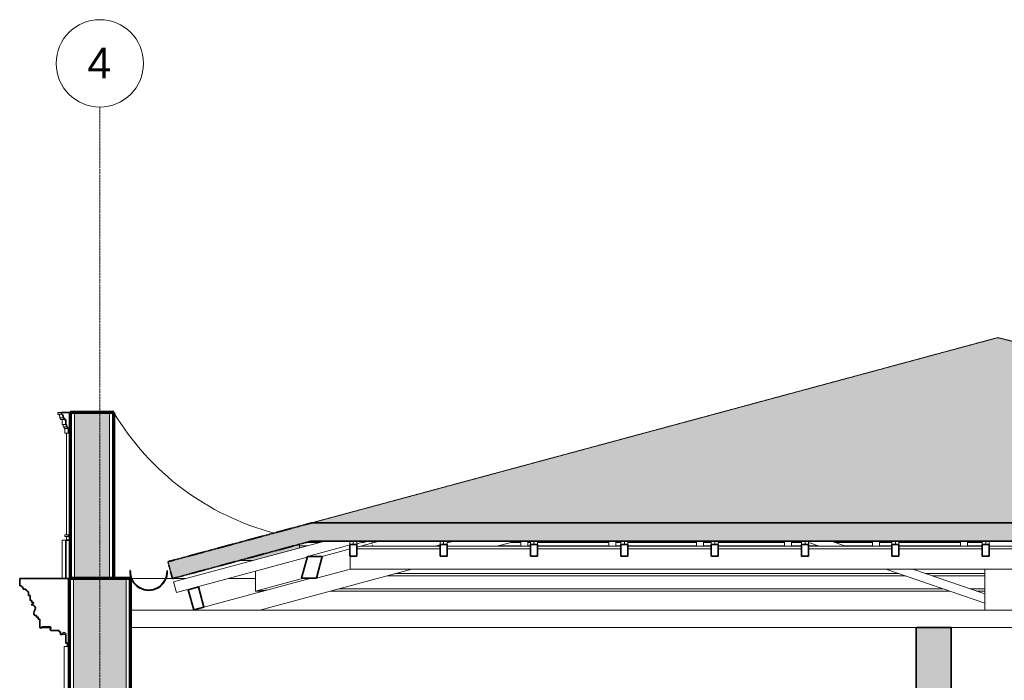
# Model space of a CAD drawing. Header units: millimetres. Extents: x -5210 to 64392, y -2302 to 8822.
# Tile 2 of 256: x -3633 to 2006, y 4746 to 8528. Entities that reach past the tile are written whole.
import ezdxf

# ---------------------------------------------------------------- set-up
doc = ezdxf.new("R2010")
doc.units = ezdxf.units.MM
doc.linetypes.add('_Tracejado médio', pattern=[4, 3, -1])
doc.linetypes.add('_Traço - ponto', pattern=[16, 12, -2, 0, -2])
for name, color, linetype, lineweight in [('A-GENM', 13, 'Continuous', 18), ('A-GLAZ-CWMG', 51, 'Continuous', 25), ('A-ROOF', 132, 'Continuous', 25), ('A-ROOF-MCUT', 132, 'Continuous', 70), ('A-ROOF-PATT', 132, 'Continuous', 25), ('A-WALL', 113, 'Continuous', 25), ('A-WALL-PATT', 111, 'Continuous', 70), ('S-GRID', 1, 'Continuous', 9), ('S-GRID-IDEN', 1, 'Continuous', 9)]:
    doc.layers.add(name, color=color, linetype=linetype, lineweight=lineweight)
doc.styles.add('Arial_2', font='arial.ttf', dxfattribs={"height": 175})

# ---------------------------------------------------------------- blocks, each defined once
blk = doc.blocks.new('Generic Models 19 - Generic Models 19-3087287-CORTE C - MANTER _ DEMOLIR')
at = {"layer": 'A-GENM'}
for p, q in [((-3413.8, 6279.4), (-3393.8, 6279.4)), ((-3413.8, 6279.4), (-3413.8, 6269.4)), ((-3413.8, 6269.4), (-3393.8, 6269.4)), ((-3403.8, 6249.4), (-3383.8, 6249.4)), ((-3398.8, 6249.4), (-3398.8, 6239.4)), ((-3398.8, 6239.4), (-3378.8, 6239.4)), ((-3388.8, 6239.4), (-3388.8, 6210)), ((-3388.8, 6210), (-3368.8, 6210)), ((-3383.8, 6210), (-3383.8, 6196.5)), ((-3383.8, 6196.5), (-3363.8, 6196.5)), ((-3378.8, 6196.5), (-3378.8, 6186.9)), ((-3378.8, 6186.9), (-3358.8, 6186.9)), ((-3373.8, 6186.9), (-3373.8, 6160.6)), ((-3373.8, 6160.6), (-3353.8, 6160.6)), ((-3363.8, 5579.1), (-3363.8, 6160.6)), ((-3368.8, 5549.1), (-3388.8, 5549.1)), ((-3388.8, 5329.1), (-3388.8, 5549.1)), ((-3353.8, 5579.1), (-3373.8, 5579.1)), ((-3373.8, 5569.1), (-3373.8, 5579.1)), ((-3373.8, 5569.1), (-3353.8, 5569.1)), ((-3363.8, 5549.1), (-3363.8, 5569.1)), ((-3388.8, 5329.1), (-3368.8, 5329.1)), ((-3363.8, 5328.7), (-3363.8, 5329.1))]:
    blk.add_line(p, q, dxfattribs=at)
at = {"layer": 'A-GENM', "lineweight": 35}
for p, q in [((-3343.8, 6279.4), (-3393.8, 6279.4)), ((-3393.8, 6279.4), (-3393.8, 6269.4)), ((-3393.8, 6269.4), (-3392, 6269.4)), ((-3343.8, 6160.6), (-3343.8, 6279.4)), ((-3383.8, 6249.4), (-3378.8, 6249.4)), ((-3378.8, 6249.4), (-3378.8, 6239.4)), ((-3378.8, 6239.4), (-3368.8, 6239.4)), ((-3368.8, 6239.4), (-3368.8, 6210)), ((-3368.8, 6210), (-3363.8, 6210)), ((-3363.8, 6210), (-3363.8, 6196.5)), ((-3363.8, 6196.5), (-3358.8, 6196.5)), ((-3358.8, 6196.5), (-3358.8, 6186.9)), ((-3358.8, 6186.9), (-3353.8, 6186.9)), ((-3353.8, 6186.9), (-3353.8, 6160.6)), ((-3353.8, 6160.6), (-3343.8, 6160.6)), ((-3343.8, 5549.1), (-3368.8, 5549.1)), ((-3368.8, 5549.1), (-3368.8, 5329.1)), ((-3343.8, 5579.1), (-3353.8, 5579.1)), ((-3353.8, 5579.1), (-3353.8, 5569.1)), ((-3353.8, 5569.1), (-3343.8, 5569.1)), ((-3343.8, 5569.1), (-3343.8, 5579.1)), ((-3343.8, 5329.1), (-3343.8, 5549.1)), ((-3368.8, 5329.1), (-3343.8, 5329.1))]:
    blk.add_line(p, q, dxfattribs=at)
blk.add_arc((-3399.3, 6254.7), 16.4, 341.0739, 63.7552, dxfattribs=at)
at = {"layer": 'A-GENM'}
blk.add_arc((-1790.4, 7058.3), 1518.4, 215.2308, 215.8267, dxfattribs=at)
blk.add_open_spline([(-3412, 6269.4), (-3410.8, 6268.8), (-3408.6, 6267.3), (-3406.4, 6264.9), (-3404.9, 6262.7), (-3403.8, 6260.3), (-3402.5, 6255.9), (-3402.9, 6251.8), (-3403.8, 6249.4)], degree=3, knots=[0, 0, 0, 0, 0.166667, 0.333333, 0.416667, 0.5, 0.666667, 1, 1, 1, 1], dxfattribs=at)
blk = doc.blocks.new('Generic Models 17 - Generic Models 17-3093004-CORTE C - MANTER _ DEMOLIR')
at = {"layer": 'A-GENM'}
for p in [(-3378.9, 4638.7), (-3358.6, 4938.7)]:
    blk.add_line(p, (-3378.9, 4938.7), dxfattribs=at)
blk = doc.blocks.new('Rectangular Mullion - 6x12 cm-3934010-CORTE C - MANTER _ DEMOLIR')
at = {"layer": 'A-GLAZ-CWMG', "lineweight": 18}
for p, q in [((-1635.2, 5543.6), (-1671.5, 5533.8)), ((-1615.8, 5533.8), (-1618.4, 5543.6)), ((-1610.6, 5514.5), (-1612.7, 5522.4))]:
    blk.add_line(p, q, dxfattribs=at)
blk = doc.blocks.new('Rectangular Mullion - 2x5 cm-4253628-CORTE C - MANTER _ DEMOLIR')
at = {"layer": 'A-GLAZ-CWMG', "lineweight": 18}
for p, q in [((-1990.6, 5535.7), (-1913.9, 5535.7)), ((-820.5, 5535.7), (-762.9, 5535.7)), ((-722.9, 5535.7), (-707.5, 5535.7)), ((-667.5, 5535.7), (-259.4, 5535.7)), ((-219.4, 5535.7), (-190.1, 5535.7)), ((-150.1, 5535.7), (244.1, 5535.7)), ((284.1, 5535.7), (327.3, 5535.7)), ((367.3, 5535.7), (747.5, 5535.7)), ((787.5, 5535.7), (844.6, 5535.7)), ((1037, 5535.7), (1251, 5535.7)), ((1291, 5535.7), (1362, 5535.7)), ((1402, 5535.7), (1754.5, 5535.7)), ((1794.5, 5535.7), (1879.3, 5535.7)), ((-2029.8, 5516.1), (-2029.8, 5525.1)), ((-2029.8, 5505.5), (-2029.8, 5516.1)), ((-1986.3, 5516.1), (-2029.8, 5516.1)), ((-2029.8, 5505.5), (-2025.6, 5505.5)), ((-762.9, 5516.1), (-892.9, 5516.1)), ((-707.5, 5516.1), (-722.9, 5516.1)), ((-259.4, 5516.1), (-667.5, 5516.1)), ((-190.1, 5516.1), (-219.4, 5516.1)), ((244.1, 5516.1), (-150.1, 5516.1)), ((327.3, 5516.1), (284.1, 5516.1)), ((747.5, 5516.1), (367.3, 5516.1)), ((844.6, 5516.1), (787.5, 5516.1)), ((940.2, 5516.1), (884.6, 5516.1)), ((1251, 5516.1), (1093.7, 5516.1)), ((1362, 5516.1), (1291, 5516.1)), ((1754.5, 5516.1), (1402, 5516.1)), ((1879.3, 5516.1), (1794.5, 5516.1))]:
    blk.add_line(p, q, dxfattribs=at)
blk = doc.blocks.new('Rectangular Mullion - 6x12 cm 2-3933714-CORTE C - MANTER _ DEMOLIR')
at = {"layer": 'A-GLAZ-CWMG', "lineweight": 18}
for p, q in [((-1795.8, 5506.4), (-1985.1, 5455.3)), ((-1753.4, 5495), (-1900.3, 5455.3)), ((-1753.4, 5379.4), (-1933.8, 5330.7))]:
    blk.add_line(p, q, dxfattribs=at)
at = {"layer": 'A-GLAZ-CWMG', "lineweight": 35}
for p, q in [((-1985.1, 5455.3), (-2018.6, 5330.7)), ((-1900.3, 5455.3), (-1985.1, 5455.3)), ((-1933.8, 5330.7), (-1900.3, 5455.3)), ((-2018.6, 5330.7), (-1933.8, 5330.7))]:
    blk.add_line(p, q, dxfattribs=at)
blk = doc.blocks.new('Rectangular Mullion - 6x12 cm-3934020-CORTE C - MANTER _ DEMOLIR')
at = {"layer": 'A-GLAZ-CWMG', "lineweight": 35}
for p, q in [((-2609.2, 5280.6), (-2667.2, 5265)), ((-2667.2, 5265), (-2635.9, 5149.1)), ((-2578, 5164.7), (-2609.2, 5280.6)), ((-2635.9, 5149.1), (-2578, 5164.7))]:
    blk.add_line(p, q, dxfattribs=at)
blk = doc.blocks.new('Rectangular Mullion - 4x6_3-3931016-CORTE C - MANTER _ DEMOLIR')
at = {"layer": 'A-GLAZ-CWMG', "lineweight": 18}
for p, q in [((1754.5, 5514.5), (1754.5, 5543.6)), ((1794.5, 5514.5), (1794.5, 5543.6))]:
    blk.add_line(p, q, dxfattribs=at)
blk = doc.blocks.new('Rectangular Mullion - 4x6_3-3931017-CORTE C - MANTER _ DEMOLIR')
at = {"layer": 'A-GLAZ-CWMG', "lineweight": 18}
for p, q in [((1251, 5514.5), (1251, 5543.6)), ((1291, 5514.5), (1291, 5543.6))]:
    blk.add_line(p, q, dxfattribs=at)
blk = doc.blocks.new('Rectangular Mullion - 4x6_3-3931018-CORTE C - MANTER _ DEMOLIR')
at = {"layer": 'A-GLAZ-CWMG', "lineweight": 18}
for p, q in [((747.5, 5514.5), (747.5, 5543.6)), ((787.5, 5514.5), (787.5, 5543.6))]:
    blk.add_line(p, q, dxfattribs=at)
blk = doc.blocks.new('Rectangular Mullion - 4x6_3-3931019-CORTE C - MANTER _ DEMOLIR')
at = {"layer": 'A-GLAZ-CWMG', "lineweight": 18}
for p, q in [((244.1, 5514.5), (244.1, 5543.6)), ((284.1, 5514.5), (284.1, 5543.6))]:
    blk.add_line(p, q, dxfattribs=at)
blk = doc.blocks.new('Rectangular Mullion - 4x6_3-3931020-CORTE C - MANTER _ DEMOLIR')
at = {"layer": 'A-GLAZ-CWMG', "lineweight": 18}
for p, q in [((-259.4, 5514.5), (-259.4, 5543.6)), ((-219.4, 5514.5), (-219.4, 5543.6))]:
    blk.add_line(p, q, dxfattribs=at)
blk = doc.blocks.new('Rectangular Mullion - 4x6_3-3931021-CORTE C - MANTER _ DEMOLIR')
at = {"layer": 'A-GLAZ-CWMG', "lineweight": 18}
for p, q in [((-762.9, 5514.5), (-762.9, 5543.6)), ((-722.9, 5514.5), (-722.9, 5543.6))]:
    blk.add_line(p, q, dxfattribs=at)
blk = doc.blocks.new('Rectangular Mullion - 4x6_3-3925250-CORTE C - MANTER _ DEMOLIR')
at = {"layer": 'A-GLAZ-CWMG', "lineweight": 18}
for p, q in [((-2751.7, 5309.5), (-1884.6, 5543.6)), ((-1702.2, 5527.6), (-1668, 5536.8)), ((-1669.8, 5543.6), (-1668, 5536.8)), ((-2735.3, 5248.7), (-1986.2, 5450.9)), ((-2735.3, 5248.7), (-2751.7, 5309.5))]:
    blk.add_line(p, q, dxfattribs=at)
blk = doc.blocks.new('Rectangular Mullion - 4x6_3-3925256-CORTE C - MANTER _ DEMOLIR')
at = {"layer": 'A-GLAZ-CWMG', "lineweight": 18}
for p, q in [((-1742.2, 5543.6), (-1742.2, 5522.8)), ((-1722.2, 5522.8), (-1722.2, 5543.6)), ((-1702.2, 5522.8), (-1702.2, 5543.6))]:
    blk.add_line(p, q, dxfattribs=at)
at = {"layer": 'A-GLAZ-CWMG', "lineweight": 35}
for p, q in [((-1722.2, 5522.8), (-1742.2, 5522.8)), ((-1742.2, 5522.8), (-1742.2, 5457.4)), ((-1702.2, 5522.8), (-1722.2, 5522.8)), ((-1702.2, 5457.4), (-1702.2, 5522.8)), ((-1742.2, 5457.4), (-1702.2, 5457.4))]:
    blk.add_line(p, q, dxfattribs=at)
blk = doc.blocks.new('Rectangular Mullion - 4x6_3-3925257-CORTE C - MANTER _ DEMOLIR')
at = {"layer": 'A-GLAZ-CWMG', "lineweight": 18}
for p, q in [((-1224.8, 5543.6), (-1224.8, 5522.8)), ((-1204.8, 5522.8), (-1204.8, 5543.6)), ((-1184.8, 5522.8), (-1184.8, 5543.6))]:
    blk.add_line(p, q, dxfattribs=at)
at = {"layer": 'A-GLAZ-CWMG', "lineweight": 35}
for p, q in [((-1204.8, 5522.8), (-1224.8, 5522.8)), ((-1224.8, 5522.8), (-1224.8, 5457.4)), ((-1184.8, 5522.8), (-1204.8, 5522.8)), ((-1184.8, 5457.4), (-1184.8, 5522.8)), ((-1224.8, 5457.4), (-1184.8, 5457.4))]:
    blk.add_line(p, q, dxfattribs=at)
blk = doc.blocks.new('Rectangular Mullion - 4x6_3-3925258-CORTE C - MANTER _ DEMOLIR')
at = {"layer": 'A-GLAZ-CWMG', "lineweight": 18}
for p, q in [((-707.5, 5543.6), (-707.5, 5522.8)), ((-687.5, 5522.8), (-687.5, 5543.6)), ((-667.5, 5522.8), (-667.5, 5543.6))]:
    blk.add_line(p, q, dxfattribs=at)
at = {"layer": 'A-GLAZ-CWMG', "lineweight": 35}
for p, q in [((-687.5, 5522.8), (-707.5, 5522.8)), ((-707.5, 5522.8), (-707.5, 5457.4)), ((-667.5, 5522.8), (-687.5, 5522.8)), ((-667.5, 5457.4), (-667.5, 5522.8)), ((-707.5, 5457.4), (-667.5, 5457.4))]:
    blk.add_line(p, q, dxfattribs=at)
blk = doc.blocks.new('Rectangular Mullion - 4x6_3-3931038-CORTE C - MANTER _ DEMOLIR')
at = {"layer": 'A-GLAZ-CWMG', "lineweight": 18}
for p, q in [((-190.1, 5543.6), (-190.1, 5522.8)), ((-170.1, 5522.8), (-170.1, 5543.6)), ((-150.1, 5522.8), (-150.1, 5543.6))]:
    blk.add_line(p, q, dxfattribs=at)
at = {"layer": 'A-GLAZ-CWMG', "lineweight": 35}
for p, q in [((-170.1, 5522.8), (-190.1, 5522.8)), ((-190.1, 5522.8), (-190.1, 5457.4)), ((-150.1, 5522.8), (-170.1, 5522.8)), ((-150.1, 5457.4), (-150.1, 5522.8)), ((-190.1, 5457.4), (-150.1, 5457.4))]:
    blk.add_line(p, q, dxfattribs=at)
blk = doc.blocks.new('Rectangular Mullion - 4x6_3-3931039-CORTE C - MANTER _ DEMOLIR')
at = {"layer": 'A-GLAZ-CWMG', "lineweight": 18}
for p, q in [((327.3, 5543.6), (327.3, 5522.8)), ((347.3, 5522.8), (347.3, 5543.6)), ((367.3, 5522.8), (367.3, 5543.6))]:
    blk.add_line(p, q, dxfattribs=at)
at = {"layer": 'A-GLAZ-CWMG', "lineweight": 35}
for p, q in [((347.3, 5522.8), (327.3, 5522.8)), ((327.3, 5522.8), (327.3, 5457.4)), ((367.3, 5522.8), (347.3, 5522.8)), ((367.3, 5457.4), (367.3, 5522.8)), ((327.3, 5457.4), (367.3, 5457.4))]:
    blk.add_line(p, q, dxfattribs=at)
blk = doc.blocks.new('Rectangular Mullion - 4x6_3-3931040-CORTE C - MANTER _ DEMOLIR')
at = {"layer": 'A-GLAZ-CWMG', "lineweight": 18}
for p, q in [((844.6, 5543.6), (844.6, 5522.8)), ((864.6, 5522.8), (864.6, 5543.6)), ((884.6, 5522.8), (884.6, 5543.6))]:
    blk.add_line(p, q, dxfattribs=at)
at = {"layer": 'A-GLAZ-CWMG', "lineweight": 35}
for p, q in [((864.6, 5522.8), (844.6, 5522.8)), ((844.6, 5522.8), (844.6, 5457.4)), ((884.6, 5522.8), (864.6, 5522.8)), ((884.6, 5457.4), (884.6, 5522.8)), ((844.6, 5457.4), (884.6, 5457.4))]:
    blk.add_line(p, q, dxfattribs=at)
blk = doc.blocks.new('Rectangular Mullion - 4x6_3-3931041-CORTE C - MANTER _ DEMOLIR')
at = {"layer": 'A-GLAZ-CWMG', "lineweight": 18}
for p, q in [((1362, 5543.6), (1362, 5522.8)), ((1382, 5522.8), (1382, 5543.6)), ((1402, 5522.8), (1402, 5543.6))]:
    blk.add_line(p, q, dxfattribs=at)
at = {"layer": 'A-GLAZ-CWMG', "lineweight": 35}
for p, q in [((1382, 5522.8), (1362, 5522.8)), ((1362, 5522.8), (1362, 5457.4)), ((1402, 5522.8), (1382, 5522.8)), ((1402, 5457.4), (1402, 5522.8)), ((1362, 5457.4), (1402, 5457.4))]:
    blk.add_line(p, q, dxfattribs=at)
blk = doc.blocks.new('Rectangular Mullion - 4x6_3-3931042-CORTE C - MANTER _ DEMOLIR')
at = {"layer": 'A-GLAZ-CWMG', "lineweight": 18}
for p, q in [((1879.3, 5543.6), (1879.3, 5522.8)), ((1899.3, 5522.8), (1899.3, 5543.6)), ((1919.3, 5522.8), (1919.3, 5543.6))]:
    blk.add_line(p, q, dxfattribs=at)
at = {"layer": 'A-GLAZ-CWMG', "lineweight": 35}
for p, q in [((1899.3, 5522.8), (1879.3, 5522.8)), ((1879.3, 5522.8), (1879.3, 5457.4)), ((1919.3, 5522.8), (1899.3, 5522.8)), ((1919.3, 5457.4), (1919.3, 5522.8)), ((1879.3, 5457.4), (1919.3, 5457.4))]:
    blk.add_line(p, q, dxfattribs=at)
blk = doc.blocks.new('Rectangular Mullion - 6x12 cm-4082038-CORTE C - MANTER _ DEMOLIR')
at = {"layer": 'A-GLAZ-CWMG', "lineweight": 18}
for p, q in [((1402.2, 5357), (-1482.1, 5357)), ((1893.8, 5357), (1555.8, 5357)), ((-1529.2, 5344.3), (1439.1, 5344.3)), ((1592.7, 5344.3), (1893.8, 5344.3))]:
    blk.add_line(p, q, dxfattribs=at)
blk = doc.blocks.new('Rectangular Mullion - 6x12 cm 2-3933775-CORTE C - MANTER _ DEMOLIR')
at = {"layer": 'A-GLAZ-CWMG', "lineweight": 18}
for p, q in [((-1573.3, 5543.6), (-1702.2, 5508.8)), ((-1658.1, 5543.6), (-1669, 5540.6)), ((-1145.4, 5543.6), (-1184.8, 5532.9)), ((-1742.2, 5520.9), (-1795.8, 5506.4)), ((-1742.2, 5498), (-1753.4, 5495)), ((-1224.8, 5522.1), (-1253.1, 5514.5)), ((-1741, 5382.8), (-1753.4, 5379.4))]:
    blk.add_line(p, q, dxfattribs=at)
blk = doc.blocks.new('Rectangular Mullion - 6x12 cm-3933675-CORTE C - MANTER _ DEMOLIR')
at = {"layer": 'A-GLAZ-CWMG', "lineweight": 18}
for p, q in [((-1681.1, 5514.5), (-1702.2, 5508.8)), ((-1224.8, 5498.3), (-1702.2, 5498.3)), ((-1224.8, 5514.5), (-1681.1, 5514.5)), ((-707.5, 5514.5), (-1184.8, 5514.5)), ((-707.5, 5498.3), (-1184.8, 5498.3)), ((-190.1, 5514.5), (-667.5, 5514.5)), ((-190.1, 5498.3), (-667.5, 5498.3)), ((327.3, 5514.5), (-150.1, 5514.5)), ((327.3, 5498.3), (-150.1, 5498.3)), ((844.6, 5514.5), (367.3, 5514.5)), ((844.6, 5498.3), (367.3, 5498.3)), ((1362, 5514.5), (884.6, 5514.5)), ((1362, 5498.3), (884.6, 5498.3)), ((1879.3, 5514.5), (1402, 5514.5)), ((1879.3, 5498.3), (1402, 5498.3)), ((2396.7, 5514.5), (1919.3, 5514.5)), ((2396.7, 5498.3), (1919.3, 5498.3)), ((-1741, 5457.4), (-1741, 5382.8)), ((6011.8, 5382.8), (-1741, 5382.8))]:
    blk.add_line(p, q, dxfattribs=at)
blk = doc.blocks.new('Rectangular Mullion - 6x12 cm 2-4082042-CORTE C - MANTER _ DEMOLIR')
at = {"layer": 'A-GLAZ-CWMG', "lineweight": 18}
for p, q in [((-2281.8, 5371.1), (-2281.8, 5256.7)), ((-2007.8, 5330.7), (-2281.8, 5256.7)), ((-2281.8, 5256.7), (-2209.9, 5264.1))]:
    blk.add_line(p, q, dxfattribs=at)
blk = doc.blocks.new('tesoura - tesoura-4026580-CORTE C - MANTER _ DEMOLIR')
at = {"layer": 'A-GENM'}
for p, q in [((-899, 5514.5), (-791.2, 5543.6)), ((884.6, 5535.2), (944.9, 5514.5)), ((1098.5, 5514.5), (1014, 5543.6)), ((-2257.2, 5147.8), (-1386.9, 5382.8)), ((1327.5, 5382.8), (1893.8, 5187.8)), ((1893.8, 5240.7), (1481.1, 5382.8)), ((1893.8, 5382.8), (1893.8, 5147.8)), ((-1963.3, 5330.7), (-2578, 5164.7)), ((1893.8, 5187.8), (1893.8, 5240.7)), ((-2640.8, 5147.8), (-2999, 5147.8)), ((-2635.9, 5149.1), (-2640.8, 5147.8)), ((-2640.8, 5147.8), (-2257.2, 5147.8)), ((6421.1, 5147.8), (-2257.2, 5147.8)), ((1893.8, 5147.8), (2043.8, 5147.8))]:
    blk.add_line(p, q, dxfattribs=at)
blk = doc.blocks.new('Rectangular Mullion - 6x12 cm-4082041-CORTE C - MANTER _ DEMOLIR')
at = {"layer": 'A-GLAZ-CWMG', "lineweight": 18}
for p, q in [((-2281.8, 5256.7), (-2281.8, 5371.1)), ((-2209.9, 5264.1), (-2281.8, 5256.7)), ((-2281.8, 5256.7), (-2237.3, 5256.7)), ((-1853.7, 5256.7), (1693.6, 5256.7)), ((1656.6, 5269.4), (-1806.6, 5269.4)), ((1893.8, 5269.4), (1810.2, 5269.4)), ((1847.1, 5256.7), (1893.8, 5256.7))]:
    blk.add_line(p, q, dxfattribs=at)
blk = doc.blocks.new('ORNAMENTO SUPERIOR - ORNAMENTO SUPERIOR-4323885-CORTE C - MANTER _ DEMOLIR')
at = {"layer": 'A-GENM', "lineweight": 35}
for p, q in [((-3348.6, 5328.7), (-3632.7, 5328.7)), ((-3632.7, 5328.7), (-3632.7, 5287.4)), ((-3348.6, 4938.7), (-3348.6, 5328.7)), ((-3632.7, 5287.4), (-3622.7, 5287.4)), ((-3622.7, 5287.4), (-3622.7, 5282.4)), ((-3622.7, 5282.4), (-3617.7, 5282.4)), ((-3617.7, 5282.4), (-3617.7, 5277.4)), ((-3617.7, 5277.4), (-3612.7, 5277.4)), ((-3612.7, 5277.4), (-3612.7, 5267.4)), ((-3612.7, 5267.4), (-3597.7, 5267.4)), ((-3597.7, 5267.4), (-3597.7, 5262.4)), ((-3597.7, 5262.4), (-3592.7, 5262.4)), ((-3592.7, 5262.4), (-3592.7, 5257.4)), ((-3592.7, 5257.4), (-3587.7, 5257.4)), ((-3587.7, 5257.4), (-3587.7, 5252.4)), ((-3587.7, 5252.4), (-3582.7, 5252.4)), ((-3582.7, 5252.4), (-3582.7, 5232.4)), ((-3582.7, 5232.4), (-3572.7, 5232.4)), ((-3572.7, 5232.4), (-3572.7, 5202.4)), ((-3572.7, 5202.4), (-3562.7, 5202.4)), ((-3562.7, 5202.4), (-3562.7, 5192.4)), ((-3562.7, 5192.4), (-3552.7, 5192.4)), ((-3552.7, 5192.4), (-3552.7, 5187.4)), ((-3552.7, 5187.4), (-3566.4, 5176.7)), ((-3546.6, 5116.7), (-3536.6, 5116.7)), ((-3536.6, 5116.7), (-3536.6, 5106.7)), ((-3536.6, 5106.7), (-3526.6, 5106.7)), ((-3526.6, 5106.7), (-3526.6, 5096.7)), ((-3526.6, 5096.7), (-3516.6, 5096.7)), ((-3516.6, 5096.7), (-3516.6, 5046.7)), ((-3516.6, 5046.7), (-3506.6, 5046.7)), ((-3506.6, 5046.7), (-3506.6, 5051.7)), ((-3506.6, 5051.7), (-3456.6, 5051.7)), ((-3452.5, 5031.7), (-3406.6, 5031.7)), ((-3406.6, 5031.7), (-3406.6, 5023.7)), ((-3406.6, 5023.7), (-3398.6, 5023.7)), ((-3398.6, 5023.7), (-3398.6, 5008.7)), ((-3398.6, 5008.7), (-3388.6, 5008.7)), ((-3368.6, 5009.1), (-3368.6, 4958.7)), ((-3368.6, 4958.7), (-3358.6, 4958.7)), ((-3358.6, 4958.7), (-3358.6, 4938.7)), ((-3358.6, 4938.7), (-3348.6, 4938.7))]:
    blk.add_line(p, q, dxfattribs=at)
at = {"layer": 'A-GENM'}
for p, q in [((-3454.6, 5046.7), (-3506.6, 5046.7)), ((-3368.4, 5008.7), (-3388.6, 5008.7))]:
    blk.add_line(p, q, dxfattribs=at)
at = {"layer": 'A-GENM', "lineweight": 35}
for centre, radius, start, end in [((-3561.6, 5158.3), 19, 325.4597, 104.5403), ((-3529.7, 5131.7), 22.6, 135.8597, 221.7664), ((-3452.5, 5037.5), 5.84, 134.5404, 270), ((-3462.1, 5046.7), 7.42, 317.6422, 42.3578), ((-3378.6, 5009.1), 10, 0, 182.8227)]:
    blk.add_arc(centre, radius, start, end, dxfattribs=at)
at = {"layer": 'A-GENM'}
blk.add_open_spline([(-3545.9, 5147.5), (-3547.2, 5146.1), (-3549.5, 5143.1), (-3551.7, 5137.8), (-3552.6, 5132.2), (-3552, 5126.5), (-3550, 5121.2), (-3547.8, 5118.1), (-3546.6, 5116.7)], degree=3, dxfattribs=at)
blk.add_open_spline([(-3456.6, 5041.7), (-3456.9, 5041.3), (-3457.5, 5040.6), (-3458.1, 5039.3), (-3458.4, 5038), (-3458.3, 5036.6), (-3458, 5035.5), (-3457.6, 5034.7), (-3457.2, 5034.1), (-3456.8, 5033.5), (-3456.3, 5033.1), (-3455.7, 5032.6), (-3455.1, 5032.3), (-3454.5, 5032), (-3453.6, 5031.7), (-3452.9, 5031.7), (-3452.5, 5031.7)], degree=3, knots=[0, 0, 0, 0, 0.1, 0.2, 0.3, 0.4, 0.5, 0.55, 0.6, 0.65, 0.7, 0.75, 0.8, 0.85, 0.9, 1, 1, 1, 1], dxfattribs=at)
blk = doc.blocks.new('Grid - Head Grid-11506-CORTE C - MANTER _ DEMOLIR')
at = {"layer": 'S-GRID-IDEN'}
blk.add_circle((29896.1, 8278.5), 250, dxfattribs=at)

msp = doc.modelspace()

# ---------------------------------------------------------------- hatches: boundary and pattern name
at = {"layer": 'A-ROOF-PATT'}
msp.add_hatch(color=254, dxfattribs=at).paths.add_polyline_path([(5786.323, 5647.427), (6210.628, 5647.427), (1968.026, 6708.077), (-1960.31, 5647.427), (5489.122, 5647.427)], flags=0)
at = {"layer": 'A-ROOF-PATT', "lineweight": 18}
h = msp.add_hatch(color=21, dxfattribs=at)
h.paths.add_polyline_path([(7072.964, 5328.765), (7076.015, 5328.765), (7100.089, 5425.061), (6210.628, 5647.427), (-1960.31, 5647.427), (-2783.885, 5425.061), (-2757.885, 5328.765), (-2756.905, 5328.765), (-1961.292, 5543.581), (6213.701, 5543.581), (7049.427, 5334.649)], flags=0)
h.paths.add_polyline_path([(10348.615, 5767.83), (14590.951, 5767.83), (15960.162, 6055.365), (17209.681, 5767.975), (21981.115, 5767.975), (21981.115, 5871.595), (17205.293, 5871.595), (15961.139, 6157.751), (14597.802, 5871.45), (9918.615, 5871.45), (9918.615, 5767.83), (10326.115, 5767.83)], flags=0)
at = {"layer": 'A-ROOF-PATT'}
h = msp.add_hatch(color=254, dxfattribs=at)
h.paths.add_polyline_path([(-2298.321, 5431.887), (-2025.581, 5505.526), (-2029.844, 5505.526), (-2029.844, 5525.072), (-2374.974, 5431.887)], flags=0)
h.paths.add_polyline_path([(18486.475, 5474.313), (18414.969, 5490.759), (18409.815, 5490.759), (18409.815, 5474.313)], flags=0)
h.paths.add_polyline_path([(6140.309, 5474.313), (6148.635, 5474.313), (6058.241, 5496.911), (6058.241, 5494.83), (6083.524, 5488.509)], flags=0)
h.paths.add_polyline_path([(6490.773, 5474.313), (6424.987, 5490.759), (6346.806, 5490.759), (6346.806, 5505.526), (6325.975, 5505.526), (6325.975, 5494.917), (6408.39, 5474.313)], flags=0)
h.paths.add_polyline_path([(18115.639, 5474.313), (17979.928, 5505.526), (17971.556, 5505.38), (18106.63, 5474.313)], flags=0)
h.paths.add_polyline_path([(13210.844, 5474.313), (13290.469, 5474.313), (13332.488, 5483.137), (13330.887, 5490.759), (13271.565, 5490.759), (13210.844, 5478.008)], flags=0)
h.paths.add_polyline_path([(17125.134, 5474.313), (16989.423, 5505.526), (16959.631, 5505.526), (16899.335, 5484.764), (16899.335, 5474.313), (17079.954, 5474.313)], flags=0)
h.paths.add_polyline_path([(14190.637, 5474.313), (14190.732, 5474.313), (14339.273, 5505.526)], flags=0)
h.paths.add_polyline_path([(14677.309, 5474.313), (14845.361, 5474.313), (14845.361, 5505.526), (14825.944, 5505.526)], flags=0)
h.paths.add_polyline_path([(14885.361, 5474.313), (15054.657, 5474.313), (14964.006, 5505.526), (14885.361, 5505.526)], flags=0)
h.paths.add_polyline_path([(15208.234, 5474.313), (15348.855, 5474.313), (15348.855, 5505.526), (15117.584, 5505.526)], flags=0)
h.paths.add_polyline_path([(15388.855, 5474.313), (15852.348, 5474.313), (15852.348, 5505.526), (15388.855, 5505.526)], flags=0)
h.paths.add_polyline_path([(16036.819, 5474.313), (16355.841, 5474.313), (16355.841, 5505.526), (16036.819, 5505.526)], flags=0)
h.paths.add_polyline_path([(16395.841, 5474.313), (16715.403, 5474.313), (16806.053, 5505.526), (16395.841, 5505.526)], flags=0)
h.paths.add_polyline_path([(18369.815, 5480.497), (18369.815, 5490.759), (18329.358, 5490.759), (18329.358, 5505.526), (18294.023, 5505.526), (18294.023, 5497.929), (18331.71, 5489.261)], flags=0)
h.paths.add_polyline_path([(13381.42, 5493.412), (13439.105, 5505.526), (13378.876, 5505.526)], flags=0)
h.paths.add_polyline_path([(6285.975, 5504.917), (6285.975, 5505.526), (6283.537, 5505.526)], flags=0)
h.paths.add_polyline_path([(-1961.366, 5535.672), (-1913.928, 5535.672), (-1884.639, 5543.581), (-1961.292, 5543.581), (-1990.581, 5535.672)], flags=0)
h.paths.add_polyline_path([(-667.459, 5535.672), (-259.439, 5535.672), (-259.439, 5543.581), (-667.459, 5543.581)], flags=0)
h.paths.add_polyline_path([(16395.841, 5535.672), (16858.352, 5535.672), (16584.131, 5598.743), (16395.841, 5598.743), (16395.841, 5595.92)], flags=0)
h.paths.add_polyline_path([(16355.841, 5535.672), (16355.841, 5598.743), (16036.819, 5598.743), (16036.819, 5535.672), (16188.352, 5535.672)], flags=0)
h.paths.add_polyline_path([(733.91, 5535.672), (747.548, 5535.672), (747.548, 5543.581), (367.264, 5543.581), (367.264, 5535.672)], flags=0)
h.paths.add_polyline_path([(844.625, 5535.672), (844.625, 5543.581), (787.548, 5543.581), (787.548, 5535.672)], flags=0)
h.paths.add_polyline_path([(6213.935, 5535.672), (6245.334, 5535.672), (6213.701, 5543.581), (6131.319, 5543.581), (6162.951, 5535.672), (6213.701, 5535.672)], flags=0)
h.paths.add_polyline_path([(1036.973, 5535.672), (1251.041, 5535.672), (1251.041, 5543.581), (1014.006, 5543.581)], flags=0)
h.paths.add_polyline_path([(1291.041, 5535.672), (1361.987, 5535.672), (1361.987, 5543.581), (1291.041, 5543.581)], flags=0)
h.paths.add_polyline_path([(-150.098, 5535.672), (244.055, 5535.672), (244.055, 5543.581), (-150.098, 5543.581)], flags=0)
h.paths.add_polyline_path([(1754.535, 5535.672), (1754.535, 5543.581), (1401.987, 5543.581), (1401.987, 5535.672)], flags=0)
h.paths.add_polyline_path([(-219.439, 5535.672), (-190.098, 5535.672), (-190.098, 5543.581), (-219.439, 5543.581)], flags=0)
h.paths.add_polyline_path([(1794.535, 5535.672), (1879.349, 5535.672), (1879.349, 5543.581), (1794.535, 5543.581)], flags=0)
h.paths.add_polyline_path([(2043.759, 5535.672), (2258.028, 5535.672), (2258.028, 5543.581), (2043.759, 5543.581)], flags=0)
h.paths.add_polyline_path([(5894.87, 5535.672), (5903.196, 5535.672), (5889.166, 5539.18), (5890.266, 5543.581), (5863.237, 5543.581), (5889.166, 5537.099)], flags=0)
h.paths.add_polyline_path([(2298.028, 5535.672), (2396.71, 5535.672), (2396.71, 5543.581), (2298.028, 5543.581)], flags=0)
h.paths.add_polyline_path([(14482.826, 5535.672), (14482.921, 5535.672), (14521.51, 5543.796)], flags=0)
h.paths.add_polyline_path([(2436.71, 5535.672), (2761.521, 5535.672), (2761.521, 5543.581), (2436.71, 5543.581)], flags=0)
h.paths.add_polyline_path([(2900.545, 5535.672), (2914.072, 5540.33), (2914.072, 5543.581), (2801.521, 5543.581), (2801.521, 5535.672), (2879.045, 5535.672)], flags=0)
h.paths.add_polyline_path([(327.264, 5535.672), (327.264, 5543.581), (284.055, 5543.581), (284.055, 5535.672)], flags=0)
h.paths.add_polyline_path([(-820.501, 5535.672), (-762.932, 5535.672), (-762.932, 5543.581), (-791.211, 5543.581)], flags=0)
h.paths.add_polyline_path([(15030.033, 5535.672), (15348.855, 5535.672), (15348.855, 5598.743), (15269.836, 5598.743), (15007.1, 5543.569)], flags=0)
h.paths.add_polyline_path([(3111.516, 5535.672), (3265.015, 5535.672), (3265.015, 5543.581), (3077.09, 5543.581), (3054.123, 5535.672)], flags=0)
h.paths.add_polyline_path([(3431.433, 5535.672), (3431.433, 5543.581), (3305.015, 5543.581), (3305.015, 5535.672)], flags=0)
h.paths.add_polyline_path([(15388.855, 5535.672), (15852.348, 5535.672), (15852.348, 5598.743), (15388.855, 5598.743), (15388.855, 5543.569)], flags=0)
h.paths.add_polyline_path([(3471.433, 5535.672), (3768.508, 5535.672), (3768.508, 5543.581), (3471.433, 5543.581)], flags=0)
h.paths.add_polyline_path([(3948.795, 5535.672), (3948.795, 5543.581), (3808.508, 5543.581), (3808.508, 5535.672)], flags=0)
h.paths.add_polyline_path([(-722.932, 5535.672), (-707.459, 5535.672), (-707.459, 5543.581), (-722.932, 5543.581)], flags=0)
h.paths.add_polyline_path([(3988.795, 5535.672), (4272.001, 5535.672), (4272.001, 5543.581), (3988.795, 5543.581)], flags=0)
h.paths.add_polyline_path([(4312.001, 5535.672), (4466.156, 5535.672), (4466.156, 5543.581), (4312.001, 5543.581)], flags=0)
h.paths.add_polyline_path([(4506.156, 5535.672), (4775.495, 5535.672), (4775.495, 5543.581), (4506.156, 5543.581)], flags=0)
h.paths.add_polyline_path([(4983.518, 5535.672), (4983.518, 5536.74), (4956.154, 5543.581), (4815.495, 5543.581), (4815.495, 5535.672), (4894.721, 5535.672)], flags=0)
h.paths.add_polyline_path([(-1669.044, 5540.636), (-1658.136, 5543.581), (-1669.839, 5543.581)], flags=0)
h.paths.add_polyline_path([(17071.886, 5589.171), (17073.8, 5598.743), (17030.266, 5598.743), (17042.543, 5595.92)], flags=0)
h.paths.add_polyline_path([(14404.79, 5728.736), (14502.01, 5728.736), (14648.213, 5759.439), (14643.997, 5778.97), (14405.147, 5728.811)], flags=0)
h.paths.add_polyline_path([(16465.079, 5728.736), (16508.613, 5728.736), (16395.841, 5754.674), (16395.841, 5744.661)], flags=0)
h.paths.add_polyline_path([(14818.38, 5728.736), (14845.361, 5734.402), (14845.361, 5736.466), (14808.554, 5728.736)], flags=0)
h.paths.add_polyline_path([(17332.111, 5728.736), (17380.285, 5728.736), (17277.388, 5752.403), (17277.388, 5731.755), (17281.293, 5730.857), (17285.771, 5750.329), (17334.499, 5739.122)], flags=0)
h.paths.add_polyline_path([(17237.388, 5740.955), (17237.388, 5761.603), (17161.879, 5778.97), (17076.268, 5778.97), (17076.268, 5798.66), (17070.504, 5799.986), (16980.733, 5799.986), (17214.144, 5746.301)], flags=0)
h.paths.add_polyline_path([(14885.361, 5742.802), (15157.664, 5799.986), (15147.838, 5799.986), (14885.361, 5744.866)], flags=0)
h.paths.add_polyline_path([(16355.841, 5753.861), (16355.841, 5763.874), (16198.832, 5799.986), (16155.298, 5799.986), (16294.474, 5767.975)], flags=0)
h.paths.add_polyline_path([(14697.146, 5769.715), (14841.294, 5799.986), (14744.074, 5799.986), (14737.07, 5798.515), (14737.07, 5778.97), (14695.202, 5778.97)], flags=0)
h.paths.add_polyline_path([(16899.335, 5830.132), (16939.433, 5830.132), (16899.335, 5839.355)], flags=0)
h.paths.add_polyline_path([(15291.392, 5830.132), (15302.926, 5830.491), (15348.855, 5840.136), (15348.855, 5842.2), (15293.1, 5830.491)], flags=0)
h.paths.add_polyline_path([(14887.627, 5830.132), (14984.848, 5830.132), (15050.802, 5843.983), (14953.581, 5843.983), (14924.044, 5837.78)], flags=0)
h.paths.add_polyline_path([(16050.32, 5830.132), (16051.7, 5830.132), (16052.507, 5833.641), (16036.819, 5837.249), (16036.845, 5830.132), (16042.346, 5830.132)], flags=0)
h.paths.add_polyline_path([(16823.071, 5836.248), (16824.849, 5843.983), (16789.443, 5843.983), (16823.066, 5836.249)], flags=0)
h.paths.add_polyline_path([(16188.352, 5983.16), (16220.752, 5983.16), (16220.752, 5995.429), (16216.997, 5996.293), (16127.226, 5996.293), (16184.324, 5983.16)], flags=0)
h.paths.add_polyline_path([(15712.434, 5983.16), (15712.434, 5996.293), (15678.867, 5996.293), (15652.024, 5990.656), (15652.024, 5983.16)], flags=0)
h.paths.add_polyline_path([(15752.434, 5991.325), (15776.088, 5996.293), (15752.434, 5996.293)], flags=0)
h.paths.add_polyline_path([(15892.348, 6026.439), (15919.641, 6026.439), (15960.162, 6034.717), (15996.155, 6026.439), (16085.926, 6026.439), (15959.022, 6055.125), (15892.348, 6041.124), (15892.348, 6034.838)], flags=0)
h.paths.add_polyline_path([(15822.421, 6026.439), (15852.348, 6026.439), (15852.348, 6032.724)], flags=0)
at = {"layer": 'A-WALL-PATT'}
for points in [[(-3118.759, 5328.7), (-3118.759, 6279.361), (-3318.759, 6279.361), (-3318.759, 5328.7), (-3129.701, 5328.7)], [(-3023.885, -140), (-3023.885, 5328.7), (-3323.885, 5328.7), (-3323.885, -140)]]:
    msp.add_hatch(color=256, dxfattribs=at).paths.add_polyline_path(points, flags=0)
at = {"layer": 'A-WALL-PATT', "lineweight": 18}
h = msp.add_hatch(color=21, dxfattribs=at)
h.paths.add_polyline_path([(1501.115, 0), (1701.115, 0), (1701.115, 1010), (1501.115, 1010), (1501.115, 291.42)], flags=0)
h.paths.add_polyline_path([(1501.115, 1030), (1701.115, 1030), (1701.115, 5048.7), (1501.115, 5048.7), (1501.115, 1382.396)], flags=0)

# ---------------------------------------------------------------- linework, layer by layer
at = {"layer": 'A-ROOF', "color": 30, "linetype": '_Tracejado médio', "lineweight": 18}
for p, q in [((-1960.31, 5647.427), (1968.026, 6708.077)), ((1968.026, 6708.077), (6210.628, 5647.427)), ((-2374.974, 5431.887), (-2298.321, 5431.887))]:
    msp.add_line(p, q, dxfattribs=at)
at = {"layer": 'A-ROOF', "color": 40, "linetype": '_Tracejado médio', "lineweight": 35}
for p, q in [((-1960.31, 5647.427), (-2783.885, 5425.061)), ((6210.628, 5647.427), (-1960.31, 5647.427)), ((-2756.905, 5328.765), (-1961.292, 5543.581)), ((-1961.292, 5543.581), (6213.701, 5543.581)), ((-2783.885, 5425.061), (-2757.885, 5328.765)), ((-2757.885, 5328.765), (-2756.905, 5328.765))]:
    msp.add_line(p, q, dxfattribs=at)
at = {"layer": 'A-ROOF-MCUT', "lineweight": 25}
for centre, radius, start, end in [((-2893.939, 5369.626), 108.661, 178.564468, 1.564468), ((-3000.756, 5372.303), 1.811, 358.564468, 178.564468), ((-2893.939, 5369.626), 105.039, 178.564468, 1.564468), ((-2787.129, 5372.543), 1.811, 1.564468, 181.564468)]:
    msp.add_arc(centre, radius, start, end, dxfattribs=at)
at = {"layer": 'A-WALL', "lineweight": 70}
for p, q in [((-3093.759, 6279.361), (-3343.759, 6279.361)), ((-3343.759, 6279.361), (-3343.759, 5328.7)), ((-3093.759, 5328.7), (-3093.759, 6279.361)), ((-3348.885, 5328.7), (-3348.885, 830)), ((-2998.885, 5328.7), (-3348.885, 5328.7)), ((-2998.885, 1030), (-2998.885, 5328.7))]:
    msp.add_line(p, q, dxfattribs=at)
at = {"layer": 'A-WALL', "lineweight": 18}
for p, q in [((-3341.259, 5328.7), (-3341.259, 6279.361)), ((-3318.759, 5328.7), (-3318.759, 6279.361)), ((-3118.759, 5328.7), (-3118.759, 6279.361)), ((-3096.259, 5328.7), (-3096.259, 6279.361)), ((-3346.385, 5328.7), (-3346.385, -140)), ((-3323.885, 5328.7), (-3323.885, -140)), ((-3023.885, 5328.7), (-3023.885, -140)), ((-3001.385, 5328.7), (-3001.385, 1030)), ((-2993.338, 5328.7), (-2998.885, 5328.7)), ((-2798.531, 5328.7), (-2989.359, 5328.7)), ((-2680.493, 5328.7), (-2794.557, 5328.7)), ((-2281.78, 5328.7), (-2438.804, 5328.7)), ((1501.115, 5048.7), (-2998.885, 5048.7)), ((6421.115, 5048.7), (1701.115, 5048.7))]:
    msp.add_line(p, q, dxfattribs=at)
at = {"layer": 'A-WALL', "color": 40, "linetype": '_Tracejado médio', "lineweight": 35}
for p, q in [((1701.115, 5048.7), (1501.115, 5048.7)), ((1501.115, 5048.7), (1501.115, 1030)), ((1701.115, 1030), (1701.115, 5048.7))]:
    msp.add_line(p, q, dxfattribs=at)
at = {"layer": 'A-WALL', "lineweight": 18}
msp.add_arc((-1790.065, 7058.513), 1518.781, 210.864638, 255.388134, dxfattribs=at)
at = {"layer": 'S-GRID', "linetype": '_Traço - ponto'}
msp.add_line((-3173.885, -2079.15), (-3173.885, 8028.481), dxfattribs=at)

# ---------------------------------------------------------------- block references
at = {"layer": 'A-GENM'}
for name in ['Generic Models 19 - Generic Models 19-3087287-CORTE C - MANTER _ DEMOLIR', 'tesoura - tesoura-4026580-CORTE C - MANTER _ DEMOLIR', 'ORNAMENTO SUPERIOR - ORNAMENTO SUPERIOR-4323885-CORTE C - MANTER _ DEMOLIR', 'Generic Models 17 - Generic Models 17-3093004-CORTE C - MANTER _ DEMOLIR']:
    msp.add_blockref(name, (0, 0), dxfattribs=at)
at = {"layer": 'A-GLAZ-CWMG', "lineweight": 18}
for name in ['Rectangular Mullion - 4x6_3-3925250-CORTE C - MANTER _ DEMOLIR', 'Rectangular Mullion - 2x5 cm-4253628-CORTE C - MANTER _ DEMOLIR', 'Rectangular Mullion - 6x12 cm 2-3933775-CORTE C - MANTER _ DEMOLIR', 'Rectangular Mullion - 4x6_3-3925256-CORTE C - MANTER _ DEMOLIR', 'Rectangular Mullion - 6x12 cm-3934010-CORTE C - MANTER _ DEMOLIR', 'Rectangular Mullion - 4x6_3-3925257-CORTE C - MANTER _ DEMOLIR', 'Rectangular Mullion - 4x6_3-3931021-CORTE C - MANTER _ DEMOLIR', 'Rectangular Mullion - 4x6_3-3925258-CORTE C - MANTER _ DEMOLIR', 'Rectangular Mullion - 4x6_3-3931020-CORTE C - MANTER _ DEMOLIR', 'Rectangular Mullion - 4x6_3-3931038-CORTE C - MANTER _ DEMOLIR', 'Rectangular Mullion - 4x6_3-3931019-CORTE C - MANTER _ DEMOLIR', 'Rectangular Mullion - 4x6_3-3931039-CORTE C - MANTER _ DEMOLIR', 'Rectangular Mullion - 4x6_3-3931018-CORTE C - MANTER _ DEMOLIR', 'Rectangular Mullion - 4x6_3-3931040-CORTE C - MANTER _ DEMOLIR', 'Rectangular Mullion - 4x6_3-3931017-CORTE C - MANTER _ DEMOLIR', 'Rectangular Mullion - 4x6_3-3931041-CORTE C - MANTER _ DEMOLIR', 'Rectangular Mullion - 4x6_3-3931016-CORTE C - MANTER _ DEMOLIR', 'Rectangular Mullion - 4x6_3-3931042-CORTE C - MANTER _ DEMOLIR', 'Rectangular Mullion - 6x12 cm 2-3933714-CORTE C - MANTER _ DEMOLIR', 'Rectangular Mullion - 6x12 cm-3933675-CORTE C - MANTER _ DEMOLIR', 'Rectangular Mullion - 6x12 cm-4082038-CORTE C - MANTER _ DEMOLIR', 'Rectangular Mullion - 6x12 cm 2-4082042-CORTE C - MANTER _ DEMOLIR', 'Rectangular Mullion - 6x12 cm-4082041-CORTE C - MANTER _ DEMOLIR', 'Rectangular Mullion - 6x12 cm-3934020-CORTE C - MANTER _ DEMOLIR']:
    msp.add_blockref(name, (0, 0), dxfattribs=at)
at = {"layer": 'S-GRID-IDEN'}
msp.add_blockref('Grid - Head Grid-11506-CORTE C - MANTER _ DEMOLIR', (-33070, 0), dxfattribs=at)

# ---------------------------------------------------------------- texts
at = {"layer": 'S-GRID-IDEN', "insert": (-3245.196, 8367.853), "char_height": 175, "width": 168.35437, "attachment_point": 1, "style": 'Arial_2'}
msp.add_mtext('4', dxfattribs=at)

doc.saveas('drawing.dxf')
